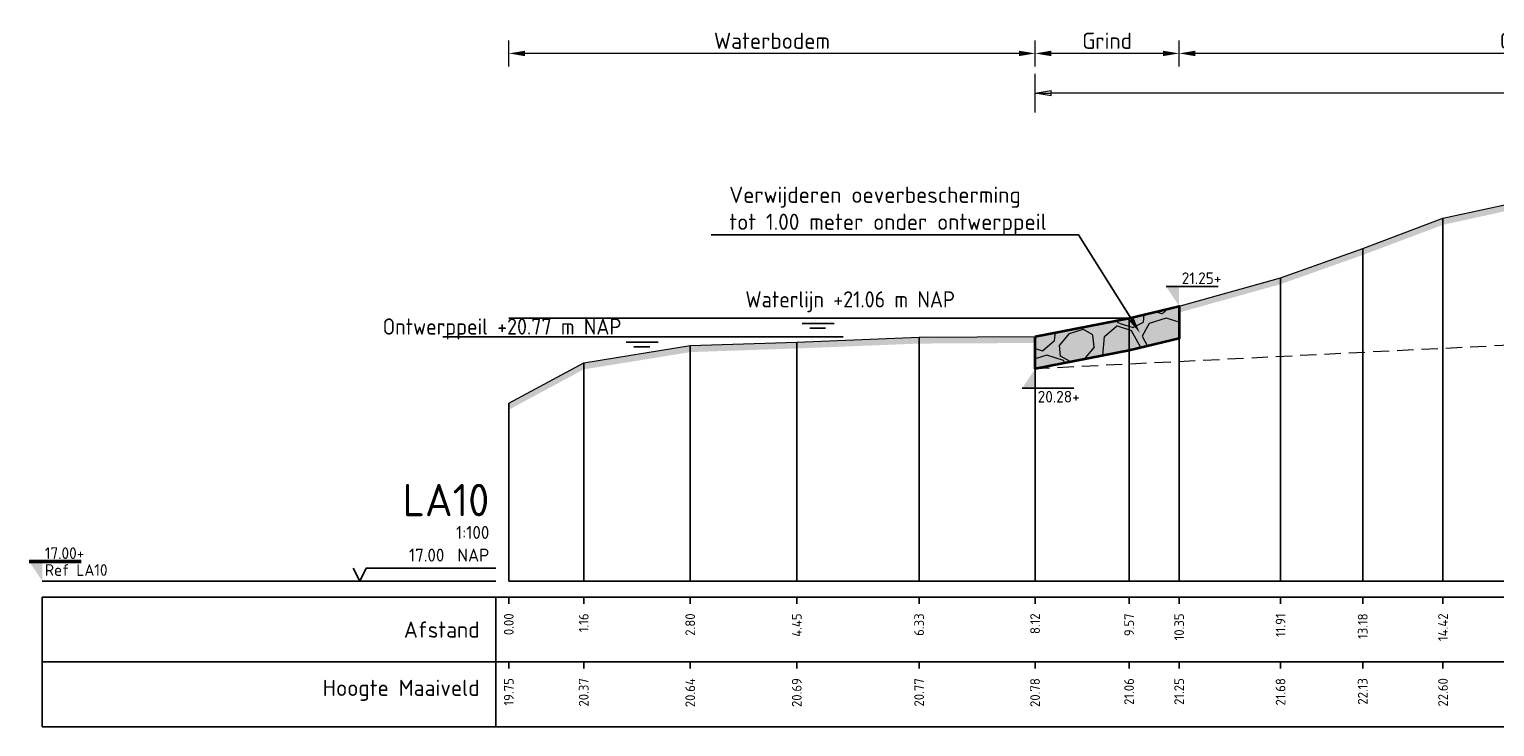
# Model space of a CAD drawing. Header units: metres. Extents: x 184077 to 190380, y 346696 to 349666.
# Tile 244 of 256: x 190117 to 190139, y 349142 to 349153. Entities that reach past the tile are written whole.
import ezdxf
from ezdxf import colors
from ezdxf.entities.mleader import LeaderData, LeaderLine
from ezdxf.enums import TextEntityAlignment as Align
from ezdxf.math import Vec2, Vec3

# ---------------------------------------------------------------- set-up
doc = ezdxf.new("R2010")
doc.units = ezdxf.units.M
doc.header["$PDMODE"] = 35
doc.header["$PDSIZE"] = 0.075
doc.linetypes.add('DASHED2', pattern=[0.375, 0.25, -0.125])
for name, color, linetype, lineweight in [('B-ME-GW-GROND-STEEN-A', 252, 'Continuous', 18), ('B-ME-OB-WATERLIJN-GD1', 150, 'Continuous', 25), ('N-WA-OB-BEKLEDING-STEEN-A', 22, 'Continuous', 13), ('profiel', 8, 'Continuous', 0), ('V-WE-OB-BEKLEDING_STORTSTEEN-G', 30, 'CONTINUOUS-V', 35), ('X-ME-AL-PROFIEL_HUIDIG MAAIVELD-GD', 252, 'Continuous', 0), ('X-XX-AL-DETAIL1-M', 7, 'Continuous', 18), ('X-XX-AL-PEILMAAT-SD', 7, 'Continuous', 25), ('X-XX-AL-T25-100', 7, 'Continuous', 25), ('X01-XX-AL-M', 7, 'Continuous', 18)]:
    doc.layers.add(name, color=color, linetype=linetype, lineweight=lineweight)
doc.layers.add('N-WE-OG-HULPLIJN-GD', color=50, linetype='Continuous', lineweight=50, plot=False)
doc.layers.add('TDNT----_profiel_txt', color=10, linetype='Continuous')
doc.layers.add('X-ME-AL-PROFIELRASTER-S', color=7, linetype='Continuous')
doc.layers.add('TOE-WE-OB-NATUUROEVER-O', color=7, linetype='Continuous', lineweight=18, true_color=0xedb868)
doc.layers.add('V-WE-VH-VERHARDING_BESTORTING-AD-100', color=7, linetype='Continuous', lineweight=18, true_color=0x93278f)
doc.styles.add('ENV-P', font='ISOCP.SHX')
doc.styles.add('NLCS-ISO', font='NLCS-ISO.ttf', dxfattribs={"height": 1.8})
doc.styles.add('NLCS-ISO-ANNOTATIVE-T18', font='NLCS-ISO.ttf', dxfattribs={"height": 1.8})
doc.styles.add('NLCS-ISO-M100-T25', font='NLCS-ISO.ttf', dxfattribs={"height": 0.25})
doc.linetypes.add('CONTINUOUS-V', pattern='A,3.5,[24,NLCS.SHX,S=0.5,R=0,X=0,Y=0],3.5', length=7)
doc.dimstyles.new('NLCS-M100-T25-PIJL_L2_H1', dxfattribs={"dimscale": 0.1, "dimtxt": 2.5, "dimasz": 2.5, "dimexe": 2, "dimexo": 2, "dimgap": 0.7, "dimtad": 1, "dimzin": 0, "dimdsep": 46, "dimtxsty": 'NLCS-ISO-M100-T25', "dimcen": 0, "dimdle": 2, "dimclrd": 256, "dimclre": 256, "dimclrt": 256, "dimadec": 1, "dimazin": 0, "dimtfac": 1, "dimtdec": 3, "dimtofl": 0, "dimtmove": 0, "dimatfit": 3, "dimfxl": 2, "dimfxlon": 1, "dimtfillclr": 256, "dimtolj": 1, "dimtzin": 0, "dimlwd": -1, "dimlwe": -1, "dimarcsym": 0})
doc.dimstyles.new('NLCS-M100-T25-PIJL_L3_H2', dxfattribs={"dimscale": 0.1, "dimtxt": 2.5, "dimasz": 2.5, "dimexe": 2, "dimexo": 2, "dimgap": 0.7, "dimtad": 1, "dimdec": 3, "dimzin": 0, "dimdsep": 46, "dimtxsty": 'NLCS-ISO-M100-T25', "dimcen": 0, "dimdle": 2, "dimclrd": 256, "dimclre": 256, "dimclrt": 256, "dimazin": 0, "dimtfac": 1, "dimtdec": 3, "dimtofl": 0, "dimtmove": 0, "dimatfit": 3, "dimfxl": 2, "dimfxlon": 1, "dimtfillclr": 256, "dimtolj": 1, "dimtzin": 0, "dimlwd": -1, "dimlwe": -1, "dimarcsym": 0})

# ---------------------------------------------------------------- blocks, each defined once
blk = doc.blocks.new('SAL-PROFIELRASTER-D')
at = {"color": 0, "linetype": 'ByBlock', "lineweight": -2, "flags": 128}
for points in [[(-2, 0), (-72, 0)], [(-24, 2), (-23, 0), (-22, 2), (-2, 2)], [(-72, -12.5), (-72, -2.5)], [(0, -2.5), (-72, -2.5)], [(-2, -12.5), (-2, -2.5)], [(0, -12.5), (-72, -12.5)]]:
    blk.add_lwpolyline(points, dxfattribs=at)
at = {"color": 0, "linetype": 'ByBlock', "lineweight": -2, "style": 'NLCS-ISO-ANNOTATIVE-T18'}
blk.add_text('NAP', height=2, dxfattribs=at).set_placement((-3, 3), align=Align.RIGHT)
blk.add_text('Afstand', height=2.5, dxfattribs=at).set_placement((-4.5, -7.5), align=Align.MIDDLE_RIGHT)
for tag, height, p in [('PROFIELNR', 5, (-3, 10)), ('SCHAAL', 2, (-3, 6.5)), ('NAP', 2, (-9.94, 3))]:
    blk.add_attdef(tag, text='', height=height, dxfattribs=at).set_placement(p, align=Align.RIGHT)
blk = doc.blocks.new('SAL-PROFIELRASTER_BALK_EIND1-D')
at = {"color": 0, "linetype": 'ByBlock', "lineweight": -2, "flags": 128}
for points in [[(0, 0), (1, 0)], [(0, -2.5), (1, -2.5)], [(0, -12.5), (1, -12.5)]]:
    blk.add_lwpolyline(points, dxfattribs=at)
blk = doc.blocks.new('SAL-PROFIELRASTER_BALK-D')
at = {"color": 0, "linetype": 'ByBlock', "lineweight": -2}
for p, q in [((-72, -12.5), (-72, -2.5)), ((-2, -2.5), (-2, -12.5)), ((0, -12.5), (-72, -12.5))]:
    blk.add_line(p, q, dxfattribs=at)
at = {"color": 0, "linetype": 'ByBlock', "lineweight": -2, "style": 'NLCS-ISO-ANNOTATIVE-T18'}
for tag, height, p in [('TITEL1', 2.5, (-4.5, -6.5)), ('TITEL2', 1.5, (-4.5, -9.5))]:
    blk.add_attdef(tag, text='', height=height, dxfattribs=at).set_placement(p, align=Align.MIDDLE_RIGHT)
blk = doc.blocks.new('SAL-PROFIELRASTER_BALK_EIND2-D')
at = {"color": 0, "linetype": 'ByBlock', "lineweight": -2}
blk.add_line((1, -12.5), (0, -12.5), dxfattribs=at)
blk = doc.blocks.new('SAL-PROFIELRASTER_BALK_DATA-D')
at = {"color": 0, "linetype": 'ByBlock', "lineweight": -2}
blk.add_lwpolyline([(0, -3.5), (0, -2.5)], dxfattribs=at)
at = {"color": 0, "linetype": 'ByBlock', "lineweight": -2, "style": 'NLCS-ISO-ANNOTATIVE-T18'}
blk.add_attdef('GETAL', text='', height=1.5, rotation=90, dxfattribs=at).set_placement((0.75, -5), align=Align.RIGHT)
blk = doc.blocks.new('SAL-PROFIELRASTER_AANHAAL-D')
at = {"color": 9, "linetype": 'ByBlock', "lineweight": -2, "flags": 128}
blk.add_lwpolyline([(0, 1), (0, 0)], dxfattribs=at)
blk = doc.blocks.new('*D28')
at = {"layer": 'Defpoints', "color": 0, "transparency": 16777216}
for p in [(190124.125, 349152.633), (190124.125, 349144.485), (190132.248, 349144.485)]:
    blk.add_point(p, dxfattribs=at)
at = {"layer": 'X-XX-AL-DETAIL1-M', "transparency": 16777216}
for p, q in [((190124.125, 349152.433), (190124.125, 349152.833)), ((190132.248, 349152.433), (190132.248, 349152.833)), ((190131.998, 349152.633), (190124.375, 349152.633))]:
    blk.add_line(p, q, dxfattribs=at)
for points in [[(190124.375, 349152.675), (190124.375, 349152.591), (190124.125, 349152.633)], [(190131.998, 349152.675), (190131.998, 349152.591), (190132.248, 349152.633)]]:
    blk.add_solid(points, dxfattribs=at)
at = {"layer": 'X-XX-AL-DETAIL1-M', "color": 10, "transparency": 16777216, "insert": (190128.187, 349152.828), "char_height": 0.25, "attachment_point": 5, "style": 'NLCS-ISO-M100-T25'}
blk.add_mtext('\\A1;Waterbodem', dxfattribs=at)
blk = doc.blocks.new('*D31')
at = {"layer": 'Defpoints', "color": 0, "transparency": 16777216}
for p in [(190132.248, 349152.633), (190132.248, 349144.485), (190134.471, 349144.485)]:
    blk.add_point(p, dxfattribs=at)
at = {"layer": 'X-XX-AL-DETAIL1-M', "transparency": 16777216}
for p, q in [((190132.248, 349152.433), (190132.248, 349152.833)), ((190134.471, 349152.433), (190134.471, 349152.833)), ((190134.221, 349152.633), (190132.498, 349152.633))]:
    blk.add_line(p, q, dxfattribs=at)
for points in [[(190132.498, 349152.675), (190132.498, 349152.591), (190132.248, 349152.633)], [(190134.221, 349152.675), (190134.221, 349152.591), (190134.471, 349152.633)]]:
    blk.add_solid(points, dxfattribs=at)
at = {"layer": 'X-XX-AL-DETAIL1-M', "color": 10, "transparency": 16777216, "insert": (190133.36, 349152.828), "char_height": 0.25, "attachment_point": 5, "style": 'NLCS-ISO-M100-T25'}
blk.add_mtext('\\A1;Grind', dxfattribs=at)
blk = doc.blocks.new('*D32')
at = {"layer": 'Defpoints', "color": 0, "transparency": 16777216}
for p in [(190134.471, 349152.633), (190134.471, 349144.485), (190145.044, 349144.485)]:
    blk.add_point(p, dxfattribs=at)
at = {"layer": 'X-XX-AL-DETAIL1-M', "transparency": 16777216}
for p, q in [((190134.471, 349152.433), (190134.471, 349152.833)), ((190145.044, 349152.433), (190145.044, 349152.833)), ((190144.794, 349152.633), (190134.721, 349152.633))]:
    blk.add_line(p, q, dxfattribs=at)
for points in [[(190134.721, 349152.675), (190134.721, 349152.591), (190134.471, 349152.633)], [(190144.794, 349152.675), (190144.794, 349152.591), (190145.044, 349152.633)]]:
    blk.add_solid(points, dxfattribs=at)
at = {"layer": 'X-XX-AL-DETAIL1-M', "color": 10, "transparency": 16777216, "insert": (190139.758, 349152.828), "char_height": 0.25, "attachment_point": 5, "style": 'NLCS-ISO-M100-T25'}
blk.add_mtext('\\A1;Gras', dxfattribs=at)
blk = doc.blocks.new('SAL-PEILMAAT_INFRACAD_R01-SOD')
blk.add_line((-2, 3), (6, 3))
blk.add_solid([(-2, 3), (0, 3), (0, 0)])
at = {"style": 'NLCS-ISO'}
for tag, p in [('...', (0.4, 3.4)), ('REF', (0.4, 0.8))]:
    blk.add_attdef(tag, p, '', height=1.8, dxfattribs=at)
blk = doc.blocks.new('_Closed')
at = {"color": 0, "linetype": 'ByBlock', "lineweight": -2}
for p, q in [((-1, 0.167), (0, 0)), ((-1, 0.167), (-1, -0.167)), ((0, 0), (-1, -0.167)), ((0, 0), (-1, 0))]:
    blk.add_line(p, q, dxfattribs=at)
blk = doc.blocks.new('*D91')
at = {"layer": 'Defpoints', "color": 0, "transparency": 16777216}
for p in [(190132.248, 349152.02), (190168.958, 349147.464), (190132.248, 349146.387)]:
    blk.add_point(p, dxfattribs=at)
at = {"layer": 'X01-XX-AL-M', "color": 11, "transparency": 16777216}
for p, q in [((190132.248, 349151.72), (190132.248, 349152.32)), ((190168.958, 349151.72), (190168.958, 349152.32)), ((190168.708, 349152.02), (190132.498, 349152.02))]:
    blk.add_line(p, q, dxfattribs=at)
at = {"layer": 'X01-XX-AL-M', "color": 11, "transparency": 16777216, "xscale": 0.25, "yscale": 0.25, "zscale": 0.25, "rotation": 180}
blk.add_blockref('_Closed', (190132.248, 349152.02), dxfattribs=at)
at = {"layer": 'X01-XX-AL-M', "color": 11, "transparency": 16777216, "xscale": 0.25, "yscale": 0.25, "zscale": 0.25}
blk.add_blockref('_Closed', (190168.958, 349152.02), dxfattribs=at)
at = {"layer": 'X01-XX-AL-M', "color": 11, "transparency": 16777216, "insert": (190150.603, 349152.215), "char_height": 0.25, "attachment_point": 5, "style": 'NLCS-ISO-M100-T25'}
blk.add_mtext('\\A1;36.71 meter BEREKENDE EROSIELENGTE', dxfattribs=at)
blk = doc.blocks.new('SAL-PEILMAAT_INFRACAD_H01-SOD')
blk.add_line((-2, 3), (6, 3))
blk.add_solid([(-2, 3), (0, 3), (0, 0)])
at = {"style": 'NLCS-ISO'}
blk.add_attdef('...', (0.4, 3.4), '', height=1.8, dxfattribs=at)

msp = doc.modelspace()

# ---------------------------------------------------------------- hatches: boundary and pattern name
at = {"layer": 'N-WA-OB-BEKLEDING-STEEN-A'}
h = msp.add_hatch(dxfattribs=at)
h.set_pattern_fill('AVH-BESTORTING_01', color=256, scale=0.1, pattern_type=2)
h.set_pattern_definition([(342.7421, (190135.2054, 349302.2868), (0.539798, 0.977389), [0.27272, -1.09194]), (17.25794, (190134.1626, 349302.6108), (0.5398037, 0.9773993), [0.27272, -1.65719]), (61.0888, (190134.423, 349302.6917), (-1.303186, 0.404857), [0.22313, -0.89341]), (118.9112, (190135.2943, 349301.5047), (-0.539801, -0.977414), [0.22313, -1.35591]), (162.7421, (190134.423, 349303.0823), (-0.539798, -0.977389), [0.27272, -1.09194]), (197.25794, (190134.1626, 349303.16324), (-0.5398037, -0.9773993), [0.27272, -1.65719]), (241.0888, (190133.9021, 349303.0825), (1.303186, -0.404857), [0.22313, -0.89341]), (298.9112, (190134.3341, 349303.8644), (0.539801, 0.977414), [0.22313, -1.35591]), (342.7421, (190132.5655, 349303.7096), (-0.763385, 1.382236), [0.24341, -1.12122]), (40.85185, (190131.17858, 349300.7052), (0.5398024, 0.9773985), [0.24469, -3.61913]), (84.58698, (190132.98305, 349303.79746), (-0.2235911, 2.3596451), [0.29716, -3.05481]), (118.9112, (190134.3141, 349303.687), (-1.303208, 0.4048567), [0.29575, -1.28331]), (162.7421, (190132.8681, 349304.3522), (0.763385, -1.382236), [0.24484, -1.11975]), (40.85185, (190130.83023, 349301.333), (0.5398024, 0.9773985), [0.24409, -3.61972]), (84.58698, (190132.42167, 349303.97005), (-0.5398004, -0.9774069), [0.29647, -3.05553]), (298.9112, (190132.4217, 349303.97005), (1.303208, -0.4048567), [0.29753, -1.28153]), (26.66898, (190129.96683, 349301.8717), (-1.842996, -0.5725531), [0.18275, -4.54613]), (84.58698, (190133.0527, 349304.4807), (-0.5398004, -0.9774069), [0.18319, -3.16878]), (131.76242, (190131.5432, 349307.4276), (-2.0666041, 1.7871012), [0.24466, -4.00428]), (162.742, (190129.9844, 349302.3182), (-0.539799, -0.977389), [0.19694, -1.16769]), (26.66898, (190129.63286, 349302.29455), (-1.842996, -0.5725531), [0.18297, -4.54591]), (84.58698, (190132.5365, 349304.62184), (-0.5398004, -0.9774069), [0.20094, -3.15103]), (131.76242, (190131.14955, 349307.2297), (-2.0666041, 1.7871012), [0.20994, -4.039]), (342.742, (190132.6763, 349304.4652), (0.539799, 0.977389), [0.22313, -1.1415]), (50.24156, (190132.91223, 349302.54774), (0.53978968, 0.97739007), [0.21713, -6.88472]), (95.413, (190133.0511, 349302.71465), (-0.7633873, 1.3822403), [0.19056, -2.17966]), (150.93884, (190130.20314, 349306.07368), (-1.303193, 0.40485775), [0.17556, -5.17047]), (197.25794, (190132.8796, 349302.9896), (1.303191, -0.4048543), [0.22316, -1.70672]), (50.24156, (190132.51855, 349302.74555), (0.53978968, 0.97739007), [0.23138, -6.87047]), (95.413, (190132.5349, 349302.5728), (-0.7633873, 1.3822403), [0.17353, -2.19669]), (150.93884, (190129.86917, 349305.65087), (-1.303193, 0.40485775), [0.18788, -5.15816]), (17.25794, (190132.6991, 349302.4815), (-1.303191, 0.4048543), [0.22313, -1.70675])])
h.paths.add_polyline_path([(190132.248, 349148.2613), (190133.699, 349148.5453), (190134.4714, 349148.7313), (190134.4714, 349148.2313), (190133.699, 349148.0453), (190132.248, 349147.7613)])
at = {"layer": 'V-WE-VH-VERHARDING_BESTORTING-AD-100', "transparency": 33554636}
h = msp.add_hatch(color=256, dxfattribs=at)
h.dxf.hatch_style = 1
h.paths.add_polyline_path([(190132.248, 349148.2613), (190133.699, 349148.5453), (190134.4714, 349148.7313), (190134.4714, 349148.2313), (190133.699, 349148.0453), (190132.248, 349147.7613)])
at = {"layer": 'X-ME-AL-PROFIEL_HUIDIG MAAIVELD-GD'}
h = msp.add_hatch(dxfattribs=at)
h.set_pattern_fill('AGR-MAAIVELD', color=256, scale=0.05, pattern_type=2)
h.set_pattern_definition([(45, (0, -13.31053), (-0.25000007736, 0.25000007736), []), (45, (-0.0357, -13.2748), (0, 0.50000015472), [0.3535535, -0.3535535]), (45, (-0.07143, -13.2391), (0, 0.50000015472), [0.3535535, -0.3535535]), (45, (-0.10764, -13.2029), (0, 0.50000015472), [0.3535535, -0.3535535]), (45, (-0.14286, -13.16767), (0, 0.50000015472), [0.3535535, -0.3535535]), (45, (-0.17857, -13.13195), (0, 0.50000015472), [0.3535535, -0.3535535]), (45, (-0.2143, -13.09624), (0, 0.50000015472), [0.3535535, -0.3535535]), (315, (0, -13.31053), (0.25000007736, 0.25000007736), []), (315, (0.0357, -13.2748), (0.50000015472, -1e-16), [0.3535535, -0.3535535]), (315, (0.07143, -13.2391), (0.50000015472, -1e-16), [0.3535535, -0.3535535]), (315, (0.10764, -13.2029), (0.50000015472, -1e-16), [0.3535535, -0.3535535]), (315, (0.14286, -13.16767), (0.50000015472, -1e-16), [0.3535535, -0.3535535]), (315, (0.17857, -13.13195), (0.50000015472, -1e-16), [0.3535535, -0.3535535]), (315, (0.2143, -13.09624), (0.50000015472, -1e-16), [0.3535535, -0.3535535])])
h.paths.add_polyline_path([(190187.6968, 349150.4453), (190187.6968, 349150.3453), (190185.0731, 349150.3963), (190181.6213, 349150.4853), (190178.1855, 349150.5293), (190174.7444, 349150.5753), (190170.8778, 349150.5833), (190167.5442, 349150.6223), (190164.1189, 349150.6993), (190160.5907, 349150.7223), (190157.1725, 349150.7753), (190153.9139, 349150.7583), (190150.2238, 349150.8873), (190147.6831, 349150.9253), (190145.0437, 349150.8293), (190144.2187, 349150.9623), (190142.7315, 349151.0793), (190141.2806, 349150.7483), (190139.8778, 349150.2783), (190138.5439, 349149.9863), (190137.3049, 349149.5193), (190136.0371, 349149.0693), (190134.4714, 349148.6313), (190133.699, 349148.4453), (190132.248, 349148.1613), (190130.458, 349148.1523), (190128.5702, 349148.0763), (190126.926, 349148.0203), (190125.2816, 349147.7533), (190124.1252, 349147.1303), (190124.1252, 349147.2303), (190125.2816, 349147.8533), (190126.926, 349148.1203), (190128.5702, 349148.1763), (190130.458, 349148.2523), (190132.248, 349148.2613), (190133.699, 349148.5453), (190134.4714, 349148.7313), (190136.0371, 349149.1693), (190137.3049, 349149.6193), (190138.5439, 349150.0863), (190139.8778, 349150.3783), (190141.2806, 349150.8483), (190142.7315, 349151.1793), (190144.2187, 349151.0623), (190145.0437, 349150.9293), (190147.6831, 349151.0253), (190150.2238, 349150.9873), (190153.9139, 349150.8583), (190157.1725, 349150.8753), (190160.5907, 349150.8223), (190164.1189, 349150.7993), (190167.5442, 349150.7223), (190170.8778, 349150.6833), (190174.7444, 349150.6753), (190178.1855, 349150.6293), (190181.6213, 349150.5853), (190185.0731, 349150.4963)])

# ---------------------------------------------------------------- linework, layer by layer
at = {"layer": 'B-ME-GW-GROND-STEEN-A'}
msp.add_lwpolyline([(190132.248, 349148.2613), (190133.699, 349148.5453), (190134.4714, 349148.7313), (190134.4714, 349148.2313), (190133.699, 349148.0453), (190132.248, 349147.7613)], close=True, dxfattribs=at)
at = {"layer": 'B-ME-OB-WATERLIJN-GD1', "const_width": 0.025}
for points in [[(190133.699, 349148.5453), (190124.1252, 349148.5453)], [(190128.65, 349148.4636), (190129.15, 349148.4636)], [(190128.7686, 349148.3912), (190129.0186, 349148.3912)], [(190129.291, 349148.2553), (190123.1044, 349148.2553)], [(190125.9356, 349148.1736), (190126.4356, 349148.1736)], [(190126.0543, 349148.1012), (190126.3043, 349148.1012)]]:
    msp.add_lwpolyline(points, dxfattribs=at)
at = {"layer": 'profiel', "linetype": 'Continuous', "lineweight": 0}
msp.add_lwpolyline([(190124.1252, 349147.2303), (190125.2816, 349147.8533), (190126.926, 349148.1203), (190128.5702, 349148.1763), (190130.458, 349148.2523), (190132.248, 349148.2613), (190133.699, 349148.5453), (190134.4714, 349148.7313), (190136.0371, 349149.1693), (190137.3049, 349149.6193), (190138.5439, 349150.0863), (190139.8778, 349150.3783), (190141.2806, 349150.8483), (190142.7315, 349151.1793), (190144.2187, 349151.0623), (190145.0437, 349150.9293), (190147.6831, 349151.0253), (190150.2238, 349150.9873), (190153.9139, 349150.8583), (190157.1725, 349150.8753), (190160.5907, 349150.8223), (190164.1189, 349150.7993)], dxfattribs=at)
at = {"layer": 'TOE-WE-OB-NATUUROEVER-O', "linetype": 'DASHED2', "flags": 128}
msp.add_lwpolyline([(190168.958, 349150.7058, 0.2872423), (190168.5049, 349150.4294), (190168.1969, 349149.8134, -0.2706285), (190167.7747, 349149.5376), (190132.248, 349147.7613)], format="xyb", dxfattribs=at)
at = {"layer": 'V-WE-OB-BEKLEDING_STORTSTEEN-G', "ltscale": 0.2, "flags": 128}
msp.add_lwpolyline([(190132.248, 349148.2613), (190133.699, 349148.5453), (190134.4714, 349148.7313), (190134.4714, 349148.2313), (190133.699, 349148.0453), (190132.248, 349147.7613)], close=True, dxfattribs=at)

# ---------------------------------------------------------------- block references
at = {"layer": 'N-WE-OG-HULPLIJN-GD', "xscale": 0.1, "yscale": 0.1, "zscale": 0.1}
msp.add_blockref('SAL-PEILMAAT_INFRACAD_R01-SOD', (190116.9252, 349144.4853), dxfattribs=at).add_auto_attribs({'...': '17.00+', 'REF': 'Ref LA10'})
at = {"layer": 'X-ME-AL-PROFIELRASTER-S'}
for p, yscale in [((190138.5439, 349144.4853), 5.600999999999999), ((190137.3049, 349144.4853), 5.134), ((190136.0371, 349144.4853), 4.684000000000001), ((190134.4714, 349144.4853), 4.245999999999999), ((190133.699, 349144.4853), 4.059999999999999), ((190133.699, 349144.4853), 4.059999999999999), ((190128.5702, 349144.4853), 3.690999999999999), ((190130.458, 349144.4853), 3.766999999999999), ((190132.248, 349144.4853), 3.776), ((190126.926, 349144.4853), 3.635000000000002), ((190125.2816, 349144.4853), 3.367999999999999), ((190124.1252, 349144.4853), 2.745000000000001)]:
    msp.add_blockref('SAL-PROFIELRASTER_AANHAAL-D', p, dxfattribs=dict(at, yscale=yscale))
at = {"layer": 'X-ME-AL-PROFIELRASTER-S', "xscale": 0.1, "yscale": 0.1, "zscale": 0.1}
for name, p, values in [('SAL-PROFIELRASTER-D', (190124.1252, 349144.4853), {'PROFIELNR': 'LA10', 'SCHAAL': '1:100', 'NAP': '17.00'}), ('SAL-PROFIELRASTER_BALK_DATA-D', (190124.1252, 349144.4853), {'GETAL': '0.00'}), ('SAL-PROFIELRASTER_BALK_DATA-D', (190125.2816, 349144.4853), {'GETAL': '1.16'}), ('SAL-PROFIELRASTER_BALK_DATA-D', (190126.926, 349144.4853), {'GETAL': '2.80'}), ('SAL-PROFIELRASTER_BALK_DATA-D', (190128.5702, 349144.4853), {'GETAL': '4.45'}), ('SAL-PROFIELRASTER_BALK_DATA-D', (190130.458, 349144.4853), {'GETAL': '6.33'}), ('SAL-PROFIELRASTER_BALK_DATA-D', (190132.248, 349144.4853), {'GETAL': '8.12'}), ('SAL-PROFIELRASTER_BALK_DATA-D', (190133.699, 349144.4853), {'GETAL': '9.57'}), ('SAL-PROFIELRASTER_BALK_DATA-D', (190133.699, 349144.4853), {'GETAL': '9.57'}), ('SAL-PROFIELRASTER_BALK_DATA-D', (190134.4714, 349144.4853), {'GETAL': '10.35'}), ('SAL-PROFIELRASTER_BALK_DATA-D', (190136.0371, 349144.4853), {'GETAL': '11.91'}), ('SAL-PROFIELRASTER_BALK_DATA-D', (190137.3049, 349144.4853), {'GETAL': '13.18'}), ('SAL-PROFIELRASTER_BALK_DATA-D', (190138.5439, 349144.4853), {'GETAL': '14.42'}), ('SAL-PROFIELRASTER_BALK-D', (190124.1252, 349143.4853), {'TITEL1': 'Hoogte Maaiveld'}), ('SAL-PROFIELRASTER_BALK_DATA-D', (190124.1252, 349143.4853), {'GETAL': '19.75'}), ('SAL-PROFIELRASTER_BALK_DATA-D', (190125.2816, 349143.4853), {'GETAL': '20.37'}), ('SAL-PROFIELRASTER_BALK_DATA-D', (190126.926, 349143.4853), {'GETAL': '20.64'}), ('SAL-PROFIELRASTER_BALK_DATA-D', (190128.5702, 349143.4853), {'GETAL': '20.69'}), ('SAL-PROFIELRASTER_BALK_DATA-D', (190130.458, 349143.4853), {'GETAL': '20.77'}), ('SAL-PROFIELRASTER_BALK_DATA-D', (190132.248, 349143.4853), {'GETAL': '20.78'}), ('SAL-PROFIELRASTER_BALK_DATA-D', (190133.699, 349143.4853), {'GETAL': '21.06'}), ('SAL-PROFIELRASTER_BALK_DATA-D', (190134.4714, 349143.4853), {'GETAL': '21.25'}), ('SAL-PROFIELRASTER_BALK_DATA-D', (190136.0371, 349143.4853), {'GETAL': '21.68'}), ('SAL-PROFIELRASTER_BALK_DATA-D', (190137.3049, 349143.4853), {'GETAL': '22.13'}), ('SAL-PROFIELRASTER_BALK_DATA-D', (190138.5439, 349143.4853), {'GETAL': '22.60'})]:
    msp.add_blockref(name, p, dxfattribs=at).add_auto_attribs(values)
at = {"layer": 'X-ME-AL-PROFIELRASTER-S', "xscale": 63.82163380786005, "yscale": 0.1, "zscale": 63.82163380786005}
for name, p in [('SAL-PROFIELRASTER_BALK_EIND1-D', (190124.1252, 349144.4853)), ('SAL-PROFIELRASTER_BALK_EIND2-D', (190124.1252, 349143.4853))]:
    msp.add_blockref(name, p, dxfattribs=at)
at = {"layer": 'X-XX-AL-PEILMAAT-SD', "xscale": 0.1, "yscale": 0.1, "zscale": 0.1}
msp.add_blockref('SAL-PEILMAAT_INFRACAD_H01-SOD', (190134.4714, 349148.7313), dxfattribs=at).add_auto_attribs({'...': '21.25+'})
at = {"layer": 'X-XX-AL-PEILMAAT-SD'}
ref = msp.add_blockref('SAL-PEILMAAT_INFRACAD_H01-SOD', (190132.248, 349147.7613), dxfattribs=dict(at, xscale=-0.1, yscale=0.1, zscale=0.1, rotation=180))
ref.add_attrib('...', '20.28+', (190132.288, 349147.2413), dxfattribs={"layer": '0', "height": 0.18, "style": 'NLCS-ISO'})

# ---------------------------------------------------------------- texts
at = {"layer": 'TDNT----_profiel_txt', "color": 150, "char_height": 0.25, "attachment_point": 7, "style": 'ENV-P'}
for s, insert in [('Waterlijn +21.06 m NAP', (190127.7768, 349148.6346)), ('Ontwerppeil +20.77 m NAP', (190122.1787, 349148.2147))]:
    msp.add_mtext_dynamic_manual_height_columns(s, width=6.173509, gutter_width=0.9, heights=[0], dxfattribs=dict(at, insert=insert))

# ---------------------------------------------------------------- dimensions: what is measured, and where the dimension line sits
at = {"layer": 'X-XX-AL-DETAIL1-M'}
for base, p1, p2, text, picture, middle in [((190124.1252, 349152.633), (190132.248, 349144.4853), (190124.1252, 349144.4853), 'Waterbodem', '*D28', (190128.1866, 349152.633)), ((190132.248, 349152.633), (190134.4714, 349144.4853), (190132.248, 349144.4853), 'Grind', '*D31', (190133.3597, 349152.633)), ((190134.4714, 349152.633), (190145.0437, 349144.4853), (190134.4714, 349144.4853), 'Gras', '*D32', (190139.7575, 349152.633))]:
    dim = msp.add_linear_dim(base=base, p1=p1, p2=p2, text=text, dimstyle='NLCS-M100-T25-PIJL_L3_H2', override={"dimclrt": 10}, dxfattribs=at)
    dim.commit()
    dim.dimension.update_dxf_attribs({"geometry": picture, "text_midpoint": middle, "dimtype": 160})
at = {"layer": 'X01-XX-AL-M', "color": 11}
dim = msp.add_linear_dim(base=(190132.248, 349152.0203), p1=(190168.958, 349147.464), p2=(190132.248, 349146.3872), text='<> meter BEREKENDE EROSIELENGTE', dimstyle='NLCS-M100-T25-PIJL_L2_H1', override={"dimexe": 3, "dimblk1": 'Closed', "dimblk2": 'Closed', "dimsah": 1, "dimclrd": 11, "dimclre": 11, "dimclrt": 11, "dimfxl": 3}, dxfattribs=at)
dim.commit()
dim.dimension.update_dxf_attribs({"geometry": '*D91', "text_midpoint": (190150.603, 349152.2154)})

# ---------------------------------------------------------------- leaders
at = {"layer": 'X-XX-AL-T25-100', "color": 10}
ml = msp.add_multileader_mtext('Standard', dxfattribs=at)
ml.set_content('Verwijderen oeverbescherming\\Ptot 1.00 meter onder ontwerppeil', color=10, style='NLCS-ISO-M100-T25')
ml.set_leader_properties(color=256, linetype='ByLayer', lineweight=-1)
ml.build(insert=Vec2(0, 0))
ml.multileader.update_dxf_attribs({"text_left_attachment_type": 5, "text_right_attachment_type": 5, "dogleg_length": 0.25, "arrow_head_size": 0.25})
ctx = ml.context
ctx.base_point, ctx.char_height, ctx.arrow_head_size, ctx.landing_gap_size, ctx.plane_origin = Vec3(190127.4383, 349149.8328), 0.25, 0.25, 0.09, Vec3(190142.4411, 349138.4589)
ctx.left_attachment, ctx.right_attachment = 5, 5
notes = []
notes.append((ctx, [(1, (1, 1, 0), (190132.9183, 349149.8328), (-1, 0), 0.25, [(0, [(190133.8665, 349148.3151)], 0, [])])]))
ctx.mtext.insert, ctx.mtext.flow_direction = Vec3(190127.5283, 349150.5745), 5
for ctx, leaders in notes:
    for number, flags, end, landing, length, lines in leaders:
        leader = LeaderData()
        leader.index, (leader.has_last_leader_line, leader.has_dogleg_vector, leader.attachment_direction) = number, flags
        leader.last_leader_point, leader.dogleg_vector, leader.dogleg_length = Vec3(end), Vec3(landing), length
        for number, points, colour, breaks in lines:
            line = LeaderLine()
            line.index, line.vertices, line.color, line.breaks = number, Vec3.list(points), colors.encode_raw_color(colour), breaks
            leader.lines.append(line)
        ctx.leaders.append(leader)

doc.saveas('drawing.dxf')
